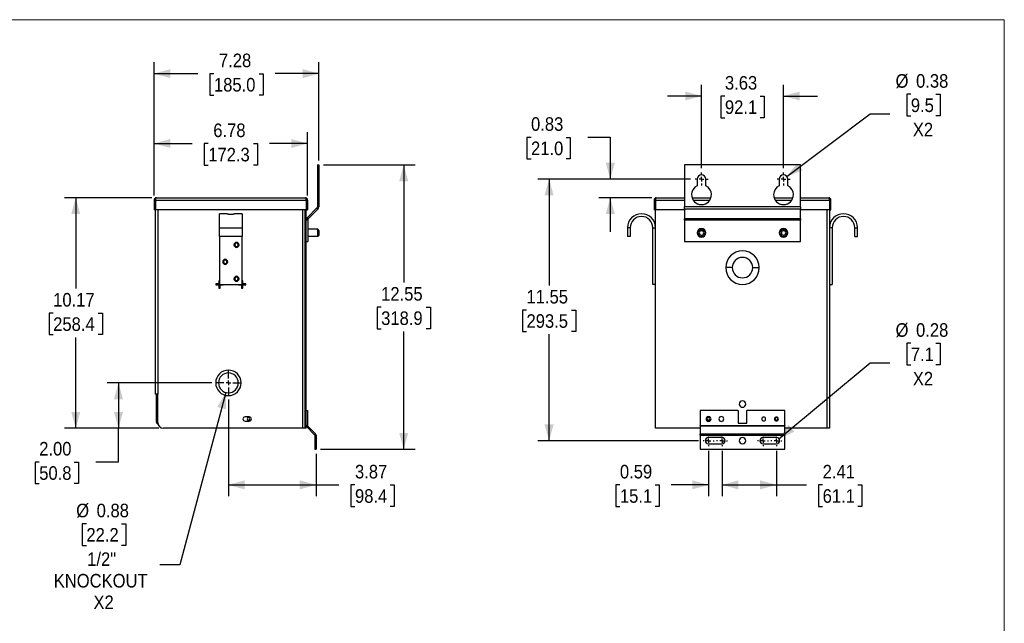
# Model space of a CAD drawing. Header units: inches. Extents: x 0 to 68, y 0 to 44.
# Tile 3 of 3: x 24.5 to 68, y 17.3 to 44. Entities that reach past the tile are written whole.
import ezdxf

# ---------------------------------------------------------------- set-up
doc = ezdxf.new("R2010")
doc.units = ezdxf.units.IN
doc.header["$LTSCALE"] = 4
doc.header["$MEASUREMENT"] = 0
doc.linetypes.add('SLD-Center', pattern=[0.75, 0.6, -0.05, 0.05, -0.05])
doc.linetypes.add('SLD-Solid', pattern=[0])
doc.layers.add('CENTER', color=40, linetype='SLD-Center')
doc.layers.add('SLD-DEFPOINTS', color=7, linetype='Continuous')
doc.layers.add('DIMENSIONS', color=140, linetype='SLD-Solid', lineweight=25)
doc.styles.add('SLDTEXTSTYLE0', font='GOTHIC.TTF', dxfattribs={"width": 0.913})
doc.dimstyles.new('SLDDIMSTYLE0', dxfattribs={"dimtxt": 0.6, "dimasz": 0.72, "dimexe": 0, "dimexo": 0.0625, "dimgap": 0.15, "dimtad": 0, "dimtih": 1, "dimtoh": 1, "dimrnd": 1e-09, "dimzin": 12, "dimdsep": 46, "dimtxsty": 'SLDTEXTSTYLE0', "dimsah": 1, "dimcen": 0.09, "dimadec": 0, "dimazin": 3, "dimtfac": 1, "dimtofl": 0, "dimtmove": 0, "dimatfit": 3, "dimfxl": 0, "dimfrac": 2, "dimtolj": 1, "dimtzin": 12, "dimarcsym": 0})
doc.dimstyles.new('SLDDIMSTYLE2', dxfattribs={"dimtxt": 0.6, "dimasz": 0.72, "dimexe": 0, "dimexo": 0.0625, "dimgap": 0.15, "dimtad": 0, "dimtih": 1, "dimtoh": 1, "dimrnd": 1e-09, "dimzin": 4, "dimdsep": 46, "dimtxsty": 'SLDTEXTSTYLE0', "dimsah": 1, "dimcen": 0.09, "dimadec": 0, "dimazin": 1, "dimtfac": 1, "dimtofl": 0, "dimtmove": 0, "dimatfit": 3, "dimfxl": 0, "dimfrac": 2, "dimtolj": 1, "dimtzin": 12, "dimarcsym": 0})
doc.dimstyles.new('SLDDIMSTYLE3', dxfattribs={"dimtxt": 0.6, "dimasz": 0.72, "dimexe": 0, "dimexo": 0.0625, "dimgap": 0.15, "dimtad": 0, "dimtih": 1, "dimtoh": 1, "dimrnd": 1e-09, "dimdsep": 46, "dimtxsty": 'SLDTEXTSTYLE0', "dimsah": 1, "dimcen": 0, "dimadec": 0, "dimazin": 2, "dimtfac": 1, "dimtofl": 0, "dimtmove": 0, "dimatfit": 3, "dimfxl": 0, "dimfrac": 2, "dimtolj": 1, "dimtzin": 12, "dimarcsym": 0})
doc.dimstyles.new('SLDDIMSTYLE4', dxfattribs={"dimtxt": 0.6, "dimasz": 0.72, "dimexe": 0, "dimexo": 0.0625, "dimgap": 0.15, "dimtad": 0, "dimtih": 1, "dimtoh": 1, "dimrnd": 1e-09, "dimzin": 12, "dimdsep": 46, "dimtxsty": 'SLDTEXTSTYLE0', "dimsah": 1, "dimcen": 0.09, "dimadec": 0, "dimazin": 3, "dimtfac": 1, "dimtmove": 0, "dimatfit": 0, "dimfxl": 0, "dimfrac": 2, "dimtolj": 1, "dimtzin": 12, "dimarcsym": 0})
doc.dimstyles.new('SLDDIMSTYLE5', dxfattribs={"dimtxt": 0.6, "dimasz": 0.72, "dimexe": 0, "dimexo": 0.0625, "dimgap": 0.15, "dimtad": 0, "dimtih": 1, "dimtoh": 1, "dimrnd": 1e-09, "dimdsep": 46, "dimtxsty": 'SLDTEXTSTYLE0', "dimsah": 1, "dimcen": 0.09, "dimadec": 0, "dimazin": 2, "dimtfac": 1, "dimtmove": 0, "dimatfit": 0, "dimfxl": 0, "dimfrac": 2, "dimtolj": 1, "dimtzin": 12, "dimarcsym": 0})

# ---------------------------------------------------------------- blocks, each defined once
blk = doc.blocks.new('Block2')
at = {"color": 7, "linetype": 'SLD-Solid', "lineweight": 18}
for p, q in [((68, 44), (0, 44)), ((68, 0), (68, 44))]:
    blk.add_line(p, q, dxfattribs=at)
blk = doc.blocks.new('_D_4')
at = {"layer": 'DIMENSIONS'}
for p, q in [((30.366, 36.134), (26.503, 36.134)), ((27.003, 36.134), (27.003, 32.127)), ((26.006, 31.043), (25.823, 31.043)), ((25.823, 31.043), (25.823, 30.091)), ((28.001, 31.043), (28.183, 31.043)), ((28.183, 31.043), (28.183, 30.091)), ((25.823, 30.091), (26.006, 30.091)), ((28.183, 30.091), (28.001, 30.091)), ((27.003, 25.962), (27.003, 29.969)), ((30.676, 25.962), (26.503, 25.962))]:
    blk.add_line(p, q, dxfattribs=at)
for points in [[(27.003, 36.134), (26.803, 35.414), (27.203, 35.414)], [(27.003, 25.962), (27.203, 26.682), (26.803, 26.682)]]:
    blk.add_solid(points, dxfattribs=at)
at = {"layer": 'DIMENSIONS', "char_height": 0.6, "attachment_point": 1, "style": 'SLDTEXTSTYLE0'}
for s, insert in [('10.17', (26.006, 31.932)), ('258.4', (26.006, 30.857))]:
    blk.add_mtext(s, dxfattribs=dict(at, insert=insert))
blk = doc.blocks.new('_D_5')
at = {"layer": 'DIMENSIONS'}
for p, q in [((33.014, 27.962), (28.393, 27.962)), ((28.893, 27.962), (28.893, 25.962)), ((30.676, 25.962), (28.393, 25.962)), ((28.893, 24.471), (28.893, 25.962)), ((25.389, 24.466), (25.206, 24.466)), ((25.206, 24.466), (25.206, 23.514)), ((26.94, 24.466), (27.123, 24.466)), ((27.123, 24.466), (27.123, 23.514)), ((27.893, 24.471), (28.893, 24.471)), ((25.206, 23.514), (25.389, 23.514)), ((27.123, 23.514), (26.94, 23.514))]:
    blk.add_line(p, q, dxfattribs=at)
for points in [[(28.893, 27.962), (28.693, 27.242), (29.093, 27.242)], [(28.893, 25.962), (29.093, 26.682), (28.693, 26.682)]]:
    blk.add_solid(points, dxfattribs=at)
at = {"layer": 'DIMENSIONS', "char_height": 0.6, "attachment_point": 1, "style": 'SLDTEXTSTYLE0'}
for s, insert in [('2.00', (25.389, 25.354)), ('50.8', (25.389, 24.28))]:
    blk.add_mtext(s, dxfattribs=dict(at, insert=insert))
blk = doc.blocks.new('_D_6')
at = {"layer": 'DIMENSIONS'}
for p, q in [((30.468, 36.237), (30.468, 39.034)), ((37.249, 36.237), (37.249, 39.034)), ((30.468, 38.534), (32.152, 38.534)), ((32.861, 38.529), (32.678, 38.529)), ((32.678, 38.529), (32.678, 37.577)), ((34.856, 38.529), (35.039, 38.529)), ((35.039, 38.529), (35.039, 37.577)), ((37.249, 38.534), (35.565, 38.534)), ((32.678, 37.577), (32.861, 37.577)), ((35.039, 37.577), (34.856, 37.577))]:
    blk.add_line(p, q, dxfattribs=at)
for points in [[(30.468, 38.534), (31.188, 38.334), (31.188, 38.734)], [(37.249, 38.534), (36.529, 38.734), (36.529, 38.334)]]:
    blk.add_solid(points, dxfattribs=at)
at = {"layer": 'DIMENSIONS', "char_height": 0.6, "attachment_point": 1, "style": 'SLDTEXTSTYLE0'}
for s, insert in [('6.78', (33.083, 39.417)), ('172.3', (32.861, 38.343))]:
    blk.add_mtext(s, dxfattribs=dict(at, insert=insert))
blk = doc.blocks.new('_D_7')
at = {"layer": 'DIMENSIONS'}
for p, q in [((30.468, 36.237), (30.468, 42.12)), ((37.751, 37.787), (37.751, 42.12)), ((30.468, 41.62), (32.403, 41.62)), ((33.112, 41.615), (32.929, 41.615)), ((32.929, 41.615), (32.929, 40.663)), ((35.107, 41.615), (35.29, 41.615)), ((35.29, 41.615), (35.29, 40.663)), ((37.751, 41.62), (35.816, 41.62)), ((32.929, 40.663), (33.112, 40.663)), ((35.29, 40.663), (35.107, 40.663))]:
    blk.add_line(p, q, dxfattribs=at)
for points in [[(30.468, 41.62), (31.188, 41.42), (31.188, 41.82)], [(37.751, 41.62), (37.031, 41.82), (37.031, 41.42)]]:
    blk.add_solid(points, dxfattribs=at)
at = {"layer": 'DIMENSIONS', "char_height": 0.6, "attachment_point": 1, "style": 'SLDTEXTSTYLE0'}
for s, insert in [('7.28', (33.334, 42.504)), ('185.0', (33.112, 41.429))]:
    blk.add_mtext(s, dxfattribs=dict(at, insert=insert))
blk = doc.blocks.new('_D_8')
at = {"layer": 'DIMENSIONS'}
for p, q in [((37.951, 37.587), (42, 37.587)), ((41.5, 37.587), (41.5, 32.389)), ((40.502, 31.305), (40.319, 31.305)), ((40.319, 31.305), (40.319, 30.353)), ((42.497, 31.305), (42.68, 31.305)), ((42.68, 31.305), (42.68, 30.353)), ((40.319, 30.353), (40.502, 30.353)), ((41.5, 25.033), (41.5, 30.231)), ((42.68, 30.353), (42.497, 30.353)), ((37.826, 25.033), (42, 25.033))]:
    blk.add_line(p, q, dxfattribs=at)
for points in [[(41.5, 37.587), (41.3, 36.867), (41.7, 36.867)], [(41.5, 25.033), (41.7, 25.753), (41.3, 25.753)]]:
    blk.add_solid(points, dxfattribs=at)
at = {"layer": 'DIMENSIONS', "char_height": 0.6, "attachment_point": 1, "style": 'SLDTEXTSTYLE0'}
for s, insert in [('12.55', (40.502, 32.193)), ('318.9', (40.502, 31.119))]:
    blk.add_mtext(s, dxfattribs=dict(at, insert=insert))
blk = doc.blocks.new('_D_9')
at = {"layer": 'DIMENSIONS'}
for p, q in [((33.751, 27.224), (33.751, 22.958)), ((37.626, 24.833), (37.626, 22.958)), ((33.751, 23.458), (37.626, 23.458)), ((37.626, 23.458), (38.637, 23.458)), ((39.346, 23.453), (39.163, 23.453)), ((39.163, 23.453), (39.163, 22.501)), ((40.897, 23.453), (41.08, 23.453)), ((41.08, 23.453), (41.08, 22.501)), ((39.163, 22.501), (39.346, 22.501)), ((41.08, 22.501), (40.897, 22.501))]:
    blk.add_line(p, q, dxfattribs=at)
for points in [[(33.751, 23.458), (34.471, 23.258), (34.471, 23.658)], [(37.626, 23.458), (36.906, 23.658), (36.906, 23.258)]]:
    blk.add_solid(points, dxfattribs=at)
at = {"layer": 'DIMENSIONS', "char_height": 0.6, "attachment_point": 1, "style": 'SLDTEXTSTYLE0'}
for s, insert in [('3.87', (39.346, 24.342)), ('98.4', (39.346, 23.267))]:
    blk.add_mtext(s, dxfattribs=dict(at, insert=insert))
blk = doc.blocks.new('_D_10')
at = {"layer": 'DIMENSIONS'}
for p, q in [((33.638, 27.539), (31.597, 19.921)), ((27.475, 21.738), (27.292, 21.738)), ((27.292, 21.738), (27.292, 20.785)), ((29.027, 21.738), (29.21, 21.738)), ((29.21, 21.738), (29.21, 20.785)), ((27.292, 20.785), (27.475, 20.785)), ((29.21, 20.785), (29.027, 20.785)), ((31.597, 19.921), (30.722, 19.921))]:
    blk.add_line(p, q, dxfattribs=at)
blk.add_solid([(33.638, 27.539), (33.259, 26.895), (33.645, 26.792)], dxfattribs=at)
at = {"layer": 'DIMENSIONS', "char_height": 0.6, "attachment_point": 1, "style": 'SLDTEXTSTYLE0'}
for s, insert in [('%%c', (27.023, 22.626)), ('0.88', (27.928, 22.626)), ('22.2', (27.475, 21.552)), ('1/2"', (27.509, 20.477)), ('KNOCKOUT', (26.03, 19.525)), ('X2', (27.786, 18.572))]:
    blk.add_mtext(s, dxfattribs=dict(at, insert=insert))
blk = doc.blocks.new('SW_CENTERMARKSYMBOL_2')
at = {"layer": 'CENTER', "color": 0}
for p, q in [((0, 0.2), (0, 0.5375)), ((-0.2, 0), (-0.5375, 0)), ((0, 0), (-0.1, 0)), ((0, 0), (0, 0.1)), ((0, 0), (0, -0.1)), ((0, 0), (0.1, 0)), ((0.2, 0), (0.5375, 0)), ((0, -0.2), (0, -0.5375))]:
    blk.add_line(p, q, dxfattribs=at)
blk = doc.blocks.new('_D_11')
at = {"layer": 'DIMENSIONS'}
for p, q in [((54.662, 37.449), (54.662, 41.13)), ((58.287, 37.449), (58.287, 41.13)), ((54.662, 40.63), (53.162, 40.63)), ((55.698, 40.625), (55.516, 40.625)), ((55.516, 40.625), (55.516, 39.673)), ((57.25, 40.625), (57.433, 40.625)), ((57.433, 40.625), (57.433, 39.673)), ((58.287, 40.63), (59.787, 40.63)), ((55.516, 39.673), (55.698, 39.673)), ((57.433, 39.673), (57.25, 39.673))]:
    blk.add_line(p, q, dxfattribs=at)
for points in [[(54.662, 40.63), (53.942, 40.83), (53.942, 40.43)], [(58.287, 40.63), (59.007, 40.43), (59.007, 40.83)]]:
    blk.add_solid(points, dxfattribs=at)
at = {"layer": 'DIMENSIONS', "char_height": 0.6, "attachment_point": 1, "style": 'SLDTEXTSTYLE0'}
for s, insert in [('3.63', (55.698, 41.513)), ('92.1', (55.698, 40.439))]:
    blk.add_mtext(s, dxfattribs=dict(at, insert=insert))
blk = doc.blocks.new('_D_12')
at = {"layer": 'DIMENSIONS'}
for p, q in [((47.127, 38.805), (46.944, 38.805)), ((46.944, 38.805), (46.944, 37.852)), ((48.678, 38.805), (48.861, 38.805)), ((48.861, 38.805), (48.861, 37.852)), ((49.631, 38.809), (50.631, 38.809)), ((50.631, 38.809), (50.631, 36.962)), ((46.944, 37.852), (47.127, 37.852)), ((48.861, 37.852), (48.678, 37.852)), ((54.174, 36.962), (50.131, 36.962)), ((52.465, 36.134), (50.131, 36.134)), ((50.631, 36.134), (50.631, 34.634))]:
    blk.add_line(p, q, dxfattribs=at)
for points in [[(50.631, 36.962), (50.831, 37.682), (50.431, 37.682)], [(50.631, 36.134), (50.431, 35.414), (50.831, 35.414)]]:
    blk.add_solid(points, dxfattribs=at)
at = {"layer": 'DIMENSIONS', "char_height": 0.6, "attachment_point": 1, "style": 'SLDTEXTSTYLE0'}
for s, insert in [('0.83', (47.127, 39.693)), ('21.0', (47.127, 38.619))]:
    blk.add_mtext(s, dxfattribs=dict(at, insert=insert))
blk = doc.blocks.new('_D_13')
at = {"layer": 'DIMENSIONS'}
for p, q in [((54.174, 36.962), (47.426, 36.962)), ((47.926, 36.962), (47.926, 32.264)), ((46.928, 31.18), (46.746, 31.18)), ((46.746, 31.18), (46.746, 30.228)), ((48.923, 31.18), (49.106, 31.18)), ((49.106, 31.18), (49.106, 30.228)), ((46.746, 30.228), (46.928, 30.228)), ((47.926, 25.408), (47.926, 30.106)), ((49.106, 30.228), (48.923, 30.228)), ((54.534, 25.408), (47.426, 25.408))]:
    blk.add_line(p, q, dxfattribs=at)
for points in [[(47.926, 36.962), (47.726, 36.242), (48.126, 36.242)], [(47.926, 25.408), (48.126, 26.128), (47.726, 26.128)]]:
    blk.add_solid(points, dxfattribs=at)
at = {"layer": 'DIMENSIONS', "char_height": 0.6, "attachment_point": 1, "style": 'SLDTEXTSTYLE0'}
for s, insert in [('11.55', (46.928, 32.068)), ('293.5', (46.928, 30.994))]:
    blk.add_mtext(s, dxfattribs=dict(at, insert=insert))
blk = doc.blocks.new('_D_14')
at = {"layer": 'DIMENSIONS'}
for p, q in [((63.914, 40.708), (63.731, 40.708)), ((63.731, 40.708), (63.731, 39.756)), ((65.022, 40.708), (65.205, 40.708)), ((65.205, 40.708), (65.205, 39.756)), ((58.437, 37.074), (62.115, 39.843)), ((62.115, 39.843), (62.99, 39.843)), ((63.731, 39.756), (63.914, 39.756)), ((65.205, 39.756), (65.022, 39.756))]:
    blk.add_line(p, q, dxfattribs=at)
blk.add_solid([(58.437, 37.074), (59.132, 37.348), (58.892, 37.667)], dxfattribs=at)
at = {"layer": 'DIMENSIONS', "char_height": 0.6, "attachment_point": 1, "style": 'SLDTEXTSTYLE0'}
for s, insert in [('%%c', (63.24, 41.596)), ('0.38', (64.145, 41.596)), ('9.5', (63.914, 40.522)), ('X2', (64.003, 39.448))]:
    blk.add_mtext(s, dxfattribs=dict(at, insert=insert))
blk = doc.blocks.new('_D_15')
at = {"layer": 'DIMENSIONS'}
for p, q in [((54.974, 24.967), (54.974, 22.958)), ((55.568, 24.967), (55.568, 22.958)), ((51.056, 23.453), (50.874, 23.453)), ((50.874, 23.453), (50.874, 22.501)), ((52.608, 23.453), (52.791, 23.453)), ((52.791, 23.453), (52.791, 22.501)), ((54.974, 23.458), (53.317, 23.458)), ((55.568, 23.458), (57.068, 23.458)), ((50.874, 22.501), (51.056, 22.501)), ((52.791, 22.501), (52.608, 22.501))]:
    blk.add_line(p, q, dxfattribs=at)
for points in [[(54.974, 23.458), (54.254, 23.658), (54.254, 23.258)], [(55.568, 23.458), (56.288, 23.258), (56.288, 23.658)]]:
    blk.add_solid(points, dxfattribs=at)
at = {"layer": 'DIMENSIONS', "char_height": 0.6, "attachment_point": 1, "style": 'SLDTEXTSTYLE0'}
for s, insert in [('0.59', (51.056, 24.342)), ('15.1', (51.056, 23.267))]:
    blk.add_mtext(s, dxfattribs=dict(at, insert=insert))
blk = doc.blocks.new('_D_16')
at = {"layer": 'DIMENSIONS'}
for p, q in [((55.568, 24.967), (55.568, 22.958)), ((57.974, 24.967), (57.974, 22.958)), ((55.568, 23.458), (57.974, 23.458)), ((57.974, 23.458), (59.308, 23.458)), ((60.017, 23.453), (59.834, 23.453)), ((59.834, 23.453), (59.834, 22.501)), ((61.568, 23.453), (61.751, 23.453)), ((61.751, 23.453), (61.751, 22.501)), ((59.834, 22.501), (60.017, 22.501)), ((61.751, 22.501), (61.568, 22.501))]:
    blk.add_line(p, q, dxfattribs=at)
for points in [[(55.568, 23.458), (56.288, 23.258), (56.288, 23.658)], [(57.974, 23.458), (57.254, 23.658), (57.254, 23.258)]]:
    blk.add_solid(points, dxfattribs=at)
at = {"layer": 'DIMENSIONS', "char_height": 0.6, "attachment_point": 1, "style": 'SLDTEXTSTYLE0'}
for s, insert in [('2.41', (60.017, 24.342)), ('61.1', (60.017, 23.267))]:
    blk.add_mtext(s, dxfattribs=dict(at, insert=insert))
blk = doc.blocks.new('_D_17')
at = {"layer": 'DIMENSIONS'}
for p, q in [((63.914, 29.71), (63.731, 29.71)), ((63.731, 29.71), (63.731, 28.757)), ((65.022, 29.71), (65.205, 29.71)), ((65.205, 29.71), (65.205, 28.757)), ((58.083, 25.498), (62.115, 28.845)), ((62.115, 28.845), (62.99, 28.845)), ((63.731, 28.757), (63.914, 28.757)), ((65.205, 28.757), (65.022, 28.757))]:
    blk.add_line(p, q, dxfattribs=at)
blk.add_solid([(58.083, 25.498), (58.764, 25.804), (58.509, 26.111)], dxfattribs=at)
at = {"layer": 'DIMENSIONS', "char_height": 0.6, "attachment_point": 1, "style": 'SLDTEXTSTYLE0'}
for s, insert in [('%%c', (63.24, 30.598)), ('0.28', (64.145, 30.598)), ('7.1', (63.914, 29.524)), ('X2', (64.003, 28.449))]:
    blk.add_mtext(s, dxfattribs=dict(at, insert=insert))
blk = doc.blocks.new('SW_CENTERMARKSYMBOL_3')
at = {"layer": 'CENTER', "color": 0}
for p, q in [((-0.2, 0), (-0.2875, 0)), ((0, 0), (-0.1, 0)), ((0, 0.2), (0, 0.2875)), ((0, 0), (0, 0.1)), ((0, 0), (0, -0.1)), ((0, 0), (0.1, 0)), ((0.2, 0), (0.2875, 0)), ((0, -0.2), (0, -0.2875))]:
    blk.add_line(p, q, dxfattribs=at)
blk = doc.blocks.new('SW_CENTERMARKSYMBOL_4')
at = {"layer": 'CENTER', "color": 0}
for p, q in [((-0.2, 0), (-0.2875, 0)), ((0, 0), (-0.1, 0)), ((0, 0.2), (0, 0.2875)), ((0, 0), (0, 0.1)), ((0, 0), (0, -0.1)), ((0, 0), (0.1, 0)), ((0.2, 0), (0.2875, 0)), ((0, -0.2), (0, -0.2875))]:
    blk.add_line(p, q, dxfattribs=at)
blk = doc.blocks.new('SW_CENTERMARKSYMBOL_5')
at = {"layer": 'CENTER', "color": 0}
for p, q in [((-0.2, 0), (-0.240625, 0)), ((0, 0), (-0.1, 0)), ((0, 0.2), (0, 0.240625)), ((0, 0), (0, 0.1)), ((0, 0), (0, -0.1)), ((0, 0), (0.1, 0)), ((0.2, 0), (0.240625, 0)), ((0, -0.2), (0, -0.240625))]:
    blk.add_line(p, q, dxfattribs=at)
blk = doc.blocks.new('SW_CENTERMARKSYMBOL_6')
at = {"layer": 'CENTER', "color": 0}
for p, q in [((-0.2, 0), (-0.240625, 0)), ((0, 0), (-0.1, 0)), ((0, 0.2), (0, 0.240625)), ((0, 0), (0, 0.1)), ((0, 0), (0, -0.1)), ((0, 0), (0.1, 0)), ((0.2, 0), (0.240625, 0)), ((0, -0.2), (0, -0.240625))]:
    blk.add_line(p, q, dxfattribs=at)
blk = doc.blocks.new('SW_CENTERMARKSYMBOL_7')
at = {"layer": 'CENTER', "color": 0}
for p, q in [((-0.2, 0), (-0.240625, 0)), ((0, 0), (-0.1, 0)), ((0, 0.2), (0, 0.240625)), ((0, 0), (0, 0.1)), ((0, 0), (0, -0.1)), ((0, 0), (0.1, 0)), ((0.2, 0), (0.240625, 0)), ((0, -0.2), (0, -0.240625))]:
    blk.add_line(p, q, dxfattribs=at)
blk = doc.blocks.new('SW_CENTERMARKSYMBOL_8')
at = {"layer": 'CENTER', "color": 0}
for p, q in [((-0.2, 0), (-0.240625, 0)), ((0, 0), (-0.1, 0)), ((0, 0.2), (0, 0.240625)), ((0, 0), (0, 0.1)), ((0, 0), (0, -0.1)), ((0, 0), (0.1, 0)), ((0.2, 0), (0.240625, 0)), ((0, -0.2), (0, -0.240625))]:
    blk.add_line(p, q, dxfattribs=at)

msp = doc.modelspace()

# ---------------------------------------------------------------- linework, layer by layer
for p, q in [((37.684, 37.587), (37.684, 35.738)), ((37.684, 37.587), (37.751, 37.587)), ((37.751, 37.587), (37.751, 35.738)), ((53.912, 37.587), (53.912, 35.738)), ((59.037, 37.587), (53.912, 37.587)), ((59.037, 35.738), (59.037, 37.587)), ((54.474, 36.962), (54.474, 36.669)), ((54.849, 36.669), (54.849, 36.962)), ((58.099, 36.962), (58.099, 36.669)), ((58.474, 36.669), (58.474, 36.962)), ((30.566, 36.134), (37.152, 36.134)), ((52.665, 36.134), (53.912, 36.134)), ((54.247, 36.134), (55.076, 36.134)), ((57.872, 36.134), (58.701, 36.134)), ((59.037, 36.134), (60.283, 36.134)), ((30.468, 36.037), (30.516, 36.037)), ((30.468, 36.037), (30.468, 35.603)), ((30.516, 36.037), (30.516, 35.603)), ((30.523, 36.037), (37.195, 36.037)), ((30.523, 36.037), (30.523, 35.603)), ((30.529, 36.057), (30.529, 36.069)), ((37.189, 36.087), (37.18, 36.087)), ((37.189, 36.057), (37.189, 36.087)), ((37.195, 36.037), (37.195, 35.603)), ((37.249, 36.037), (37.202, 36.037)), ((37.202, 36.037), (37.202, 35.603)), ((37.249, 36.037), (37.249, 35.603)), ((37.751, 35.738), (37.684, 35.738)), ((52.568, 36.037), (52.615, 36.037)), ((52.568, 36.037), (52.568, 35.603)), ((52.615, 36.037), (52.615, 35.603)), ((52.622, 36.037), (52.622, 35.603)), ((52.622, 36.037), (53.912, 36.037)), ((52.631, 36.065), (52.631, 36.087)), ((52.631, 36.087), (52.637, 36.087)), ((53.912, 35.637), (53.912, 35.738)), ((59.037, 35.738), (53.912, 35.738)), ((54.294, 36.037), (55.029, 36.037)), ((57.919, 36.037), (58.654, 36.037)), ((59.037, 36.037), (60.326, 36.037)), ((59.037, 35.738), (59.037, 35.637)), ((60.318, 36.072), (60.318, 36.065)), ((60.326, 36.037), (60.326, 35.603)), ((60.381, 36.037), (60.333, 36.037)), ((60.333, 36.037), (60.333, 35.603)), ((60.381, 35.603), (60.381, 36.037)), ((30.516, 35.603), (30.468, 35.603)), ((37.195, 35.603), (30.523, 35.603)), ((30.529, 27.462), (30.529, 35.603)), ((30.626, 35.603), (30.626, 27.462)), ((33.702, 35.432), (33.359, 35.432)), ((33.359, 34.812), (33.359, 35.432)), ((34.359, 35.432), (34.015, 35.432)), ((34.359, 35.432), (34.359, 34.812)), ((37.041, 25.962), (37.041, 35.603)), ((37.139, 35.603), (37.139, 25.962)), ((37.141, 25.962), (37.141, 35.603)), ((37.189, 25.962), (37.189, 35.603)), ((37.202, 35.603), (37.249, 35.603)), ((37.662, 35.685), (37.23, 35.253)), ((37.278, 35.206), (37.23, 35.253)), ((37.709, 35.637), (37.278, 35.206)), ((37.709, 35.637), (37.662, 35.685)), ((52.615, 35.603), (52.568, 35.603)), ((53.912, 35.603), (52.622, 35.603)), ((52.631, 25.962), (52.631, 35.603)), ((59.037, 35.637), (53.912, 35.637)), ((53.912, 35.637), (53.912, 35.206)), ((59.037, 35.206), (59.037, 35.637)), ((60.326, 35.603), (59.037, 35.603)), ((60.22, 25.962), (60.22, 35.603)), ((60.318, 35.603), (60.318, 25.962)), ((60.333, 35.603), (60.381, 35.603)), ((37.141, 34.915), (37.139, 34.929)), ((37.256, 35.153), (37.189, 35.153)), ((37.256, 35.153), (37.256, 34.212)), ((59.037, 35.206), (53.912, 35.206)), ((53.912, 35.153), (53.912, 35.206)), ((59.037, 35.153), (53.912, 35.153)), ((53.912, 35.153), (53.912, 34.212)), ((59.037, 35.206), (59.037, 35.153)), ((59.037, 34.212), (59.037, 35.153)), ((33.359, 34.432), (33.359, 34.812)), ((33.359, 34.812), (34.359, 34.812)), ((34.359, 34.432), (33.359, 34.432)), ((33.359, 34.432), (33.359, 32.307)), ((34.359, 34.812), (34.359, 34.432)), ((34.359, 32.307), (34.359, 34.432)), ((37.706, 34.743), (37.256, 34.743)), ((37.706, 34.431), (37.256, 34.431)), ((37.706, 34.431), (37.706, 34.743)), ((37.766, 34.683), (37.706, 34.743)), ((37.766, 34.491), (37.706, 34.431)), ((37.766, 34.491), (37.766, 34.683)), ((51.51, 34.812), (51.391, 34.812)), ((51.391, 34.812), (51.391, 34.432)), ((51.51, 34.432), (51.391, 34.432)), ((51.51, 34.812), (51.51, 34.432)), ((52.511, 34.812), (52.631, 34.812)), ((52.511, 32.307), (52.511, 34.812)), ((54.662, 34.683), (54.662, 34.743)), ((54.662, 34.491), (54.662, 34.431)), ((58.287, 34.683), (58.287, 34.743)), ((58.287, 34.491), (58.287, 34.431)), ((60.438, 34.812), (60.318, 34.812)), ((60.438, 34.812), (60.438, 32.307)), ((61.438, 34.812), (61.558, 34.812)), ((61.438, 34.432), (61.438, 34.812)), ((61.438, 34.432), (61.558, 34.432)), ((61.558, 34.432), (61.558, 34.812)), ((34.034, 34.057), (33.997, 34.057)), ((34.184, 34.057), (34.22, 34.057)), ((37.141, 34.259), (37.139, 34.244)), ((37.189, 34.212), (37.256, 34.212)), ((53.912, 34.212), (59.037, 34.212)), ((37.141, 33.842), (37.139, 33.839)), ((33.534, 33.307), (33.497, 33.307)), ((33.684, 33.307), (33.72, 33.307)), ((37.139, 33.052), (37.141, 33.052)), ((56.022, 33.052), (55.732, 33.052)), ((56.927, 33.052), (57.217, 33.052)), ((33.335, 32.335), (33.195, 32.335)), ((33.195, 32.335), (33.195, 32.288)), ((33.195, 32.288), (33.335, 32.288)), ((33.359, 32.475), (33.335, 32.475)), ((33.335, 32.475), (33.335, 32.335)), ((33.335, 32.288), (33.335, 32.148)), ((33.359, 32.307), (34.359, 32.307)), ((33.382, 32.288), (33.522, 32.288)), ((33.382, 32.148), (33.382, 32.288)), ((33.522, 32.288), (33.522, 32.307)), ((34.034, 32.557), (33.997, 32.557)), ((34.184, 32.557), (34.22, 32.557)), ((34.195, 32.307), (34.195, 32.288)), ((34.195, 32.288), (34.335, 32.288)), ((34.335, 32.288), (34.335, 32.148)), ((34.382, 32.475), (34.359, 32.475)), ((34.382, 32.335), (34.382, 32.475)), ((34.522, 32.335), (34.382, 32.335)), ((34.382, 32.148), (34.382, 32.288)), ((34.382, 32.288), (34.522, 32.288)), ((34.522, 32.288), (34.522, 32.335)), ((37.139, 32.264), (37.141, 32.262)), ((52.631, 32.307), (52.511, 32.307)), ((60.318, 32.307), (60.438, 32.307)), ((33.335, 32.148), (33.382, 32.148)), ((34.335, 32.148), (34.382, 32.148)), ((30.626, 27.462), (30.529, 27.462)), ((30.576, 26.221), (30.576, 27.462)), ((30.626, 26.212), (30.626, 27.462)), ((37.141, 26.587), (37.139, 26.587)), ((37.189, 26.743), (37.248, 26.743)), ((37.248, 26.743), (37.248, 26.075)), ((56.287, 26.743), (54.599, 26.743)), ((54.599, 26.743), (54.599, 26.075)), ((56.287, 26.743), (56.287, 26.183)), ((56.662, 26.183), (56.662, 26.743)), ((58.349, 26.743), (56.662, 26.743)), ((58.349, 26.075), (58.349, 26.743)), ((30.624, 26.221), (30.576, 26.221)), ((34.672, 26.462), (34.485, 26.462)), ((34.485, 26.274), (34.672, 26.274)), ((55.031, 26.462), (54.918, 26.462)), ((54.918, 26.274), (55.031, 26.274)), ((56.287, 26.183), (56.662, 26.183)), ((37.041, 25.962), (30.876, 25.962)), ((37.139, 25.962), (37.041, 25.962)), ((37.139, 25.962), (37.141, 25.962)), ((37.189, 25.962), (37.141, 25.962)), ((37.189, 26.075), (37.248, 26.075)), ((37.212, 26.018), (37.254, 26.061)), ((37.212, 26.018), (37.56, 25.67)), ((37.254, 26.061), (37.603, 25.712)), ((37.56, 25.67), (37.603, 25.712)), ((54.599, 25.962), (52.631, 25.962)), ((54.599, 26.061), (54.599, 26.075)), ((54.599, 26.075), (58.349, 26.075)), ((54.599, 26.061), (58.349, 26.061)), ((54.599, 26.061), (54.599, 25.712)), ((54.599, 25.656), (54.599, 25.712)), ((54.599, 25.712), (58.349, 25.712)), ((58.349, 26.075), (58.349, 26.061)), ((58.349, 25.712), (58.349, 26.061)), ((60.22, 25.962), (58.349, 25.962)), ((58.349, 25.712), (58.349, 25.656)), ((60.318, 25.962), (60.22, 25.962)), ((37.566, 25.656), (37.626, 25.656)), ((37.566, 25.656), (37.566, 25.033)), ((37.626, 25.656), (37.626, 25.033)), ((54.599, 25.656), (58.349, 25.656)), ((54.599, 25.656), (54.599, 25.033)), ((55.568, 25.548), (54.974, 25.548)), ((54.974, 25.267), (55.568, 25.267)), ((57.974, 25.548), (57.381, 25.548)), ((57.381, 25.267), (57.974, 25.267)), ((58.349, 25.033), (58.349, 25.656)), ((37.566, 25.033), (37.626, 25.033)), ((54.599, 25.033), (58.349, 25.033))]:
    msp.add_line(p, q)
at = {"flags": 128}
msp.add_lwpolyline([(37.139, 26.135), (37.14, 26.139), (37.141, 26.152)], dxfattribs=at)
for centre, radius, start, end in [((54.662, 36.962), 0.188, 0, 180), ((58.287, 36.962), 0.188, 0, 180), ((54.662, 36.274), 0.438, 115.3769, 180), ((54.662, 36.274), 0.438, 0, 64.6231), ((58.287, 36.274), 0.438, 115.3769, 180), ((58.287, 36.274), 0.438, 0, 64.6231), ((54.662, 36.274), 0.438, 180, 0), ((58.287, 36.274), 0.438, 180, 0), ((37.609, 35.738), 0.075, 315, 0), ((37.609, 35.738), 0.142, 315, 0), ((37.331, 35.153), 0.142, 135, 180), ((52.011, 34.812), 0.62, 0, 180), ((52.011, 34.812), 0.5, 0, 180), ((60.938, 34.812), 0.62, 0, 180), ((60.938, 34.812), 0.5, 0, 180), ((37.331, 35.153), 0.075, 135, 180), ((54.662, 34.587), 0.188, 0, 180), ((54.662, 34.587), 0.188, 180, 0), ((54.662, 34.587), 0.156, 0, 180), ((54.662, 34.587), 0.156, 90, 270), ((54.662, 34.587), 0.156, 180, 0), ((54.662, 34.587), 0.096, 90, 270), ((54.662, 34.587), 0.156, 270, 90), ((54.662, 34.587), 0.096, 270, 90), ((58.287, 34.587), 0.188, 0, 180), ((58.287, 34.587), 0.188, 180, 0), ((58.287, 34.587), 0.156, 0, 180), ((58.287, 34.587), 0.156, 90, 270), ((58.287, 34.587), 0.156, 180, 0), ((58.287, 34.587), 0.096, 90, 270), ((58.287, 34.587), 0.156, 270, 90), ((58.287, 34.587), 0.096, 270, 90), ((34.109, 34.057), 0.111, 0, 180), ((34.109, 34.057), 0.111, 180, 0), ((56.474, 33.052), 0.742, 0, 180), ((33.609, 33.307), 0.111, 0, 180), ((33.609, 33.307), 0.111, 180, 0), ((56.474, 33.052), 0.452, 0, 180), ((34.109, 32.557), 0.111, 0, 180), ((56.474, 33.052), 0.742, 180, 0), ((56.474, 33.052), 0.452, 180, 0), ((34.109, 32.557), 0.111, 180, 0), ((33.751, 27.962), 0.562, 0, 180), ((33.751, 27.962), 0.438, 0, 180), ((33.751, 27.962), 0.562, 180, 0), ((33.751, 27.962), 0.438, 180, 0), ((56.474, 27.026), 0.141, 0, 180), ((56.474, 27.026), 0.141, 180, 0), ((30.639, 26.221), 0.0628, 180, 263.5339), ((30.639, 26.221), 0.015, 180, 211.4239), ((30.876, 26.212), 0.25, 180, 270), ((34.485, 26.368), 0.0938, 90, 180), ((34.485, 26.368), 0.0938, 180, 270), ((34.641, 26.368), 0.06, 90, 270), ((34.641, 26.368), 0.06, 270, 90), ((34.672, 26.368), 0.0938, 270, 90), ((54.974, 26.368), 0.109, 90, 270), ((54.974, 26.368), 0.06, 0, 180), ((54.974, 26.368), 0.06, 180, 0), ((54.974, 26.368), 0.109, 270, 90), ((55.537, 26.368), 0.109, 90, 270), ((55.537, 26.368), 0.109, 270, 90), ((57.412, 26.368), 0.0859, 90, 270), ((57.412, 26.368), 0.0859, 270, 90), ((57.974, 26.368), 0.0859, 90, 270), ((57.974, 26.368), 0.06, 0, 180), ((57.974, 26.368), 0.06, 180, 0), ((57.974, 26.368), 0.0859, 270, 90), ((37.268, 26.075), 0.0798, 180, 225), ((37.268, 26.075), 0.02, 180, 225), ((37.546, 25.656), 0.0798, 0, 45), ((37.546, 25.656), 0.02, 0, 45), ((54.974, 25.408), 0.141, 90, 270), ((55.568, 25.408), 0.141, 270, 90), ((56.474, 25.408), 0.141, 90, 270), ((56.474, 25.408), 0.141, 270, 90), ((57.381, 25.408), 0.141, 90, 270), ((57.974, 25.408), 0.141, 270, 90)]:
    msp.add_arc(centre, radius, start, end)
for points, knots in [([(30.566, 36.134), (30.553, 36.134), (30.54, 36.132), (30.516, 36.122), (30.505, 36.115), (30.487, 36.097), (30.48, 36.086), (30.47, 36.062), (30.468, 36.049), (30.468, 36.037)], [0, 0, 0, 0, 0.25, 0.25, 0.5, 0.5, 0.75, 0.75, 1, 1, 1, 1]), ([(30.523, 36.037), (30.526, 36.049), (30.53, 36.062), (30.537, 36.086), (30.541, 36.097), (30.548, 36.115), (30.551, 36.122), (30.558, 36.132), (30.562, 36.134), (30.566, 36.134)], [0, 0, 0, 0, 0.25, 0.25, 0.5, 0.5, 0.75, 0.75, 1, 1, 1, 1]), ([(37.152, 36.134), (37.155, 36.134), (37.159, 36.132), (37.166, 36.122), (37.169, 36.115), (37.177, 36.097), (37.18, 36.086), (37.187, 36.062), (37.191, 36.049), (37.195, 36.037)], [0, 0, 0, 0, 0.25, 0.25, 0.5, 0.5, 0.75, 0.75, 1, 1, 1, 1]), ([(37.249, 36.037), (37.249, 36.049), (37.247, 36.062), (37.237, 36.086), (37.23, 36.097), (37.212, 36.115), (37.201, 36.122), (37.177, 36.132), (37.164, 36.134), (37.152, 36.134)], [0, 0, 0, 0, 0.25, 0.25, 0.5, 0.5, 0.75, 0.75, 1, 1, 1, 1]), ([(52.665, 36.134), (52.653, 36.134), (52.64, 36.132), (52.616, 36.122), (52.605, 36.115), (52.587, 36.097), (52.58, 36.086), (52.57, 36.062), (52.568, 36.049), (52.568, 36.037)], [0, 0, 0, 0, 0.25, 0.25, 0.5, 0.5, 0.75, 0.75, 1, 1, 1, 1]), ([(52.622, 36.037), (52.626, 36.049), (52.63, 36.062), (52.637, 36.086), (52.64, 36.097), (52.647, 36.115), (52.651, 36.122), (52.658, 36.132), (52.662, 36.134), (52.665, 36.134)], [0, 0, 0, 0, 0.25, 0.25, 0.5, 0.5, 0.75, 0.75, 1, 1, 1, 1]), ([(60.283, 36.134), (60.287, 36.134), (60.29, 36.132), (60.298, 36.122), (60.301, 36.115), (60.308, 36.097), (60.312, 36.086), (60.319, 36.062), (60.323, 36.049), (60.326, 36.037)], [0, 0, 0, 0, 0.25, 0.25, 0.5, 0.5, 0.75, 0.75, 1, 1, 1, 1]), ([(60.381, 36.037), (60.381, 36.049), (60.379, 36.062), (60.369, 36.086), (60.362, 36.097), (60.343, 36.115), (60.333, 36.122), (60.309, 36.132), (60.296, 36.134), (60.283, 36.134)], [0, 0, 0, 0, 0.25, 0.25, 0.5, 0.5, 0.75, 0.75, 1, 1, 1, 1]), ([(30.533, 36.074), (30.532, 36.073), (30.526, 36.069), (30.518, 36.056), (30.516, 36.043), (30.516, 36.037)], [0, 0, 0, 0, 0.089164, 0.544582, 1, 1, 1, 1]), ([(37.202, 36.037), (37.201, 36.043), (37.2, 36.055), (37.192, 36.065), (37.189, 36.069)], [0, 0, 0, 0, 0.54105, 1, 1, 1, 1]), ([(52.633, 36.074), (52.632, 36.073), (52.625, 36.069), (52.618, 36.056), (52.616, 36.043), (52.615, 36.037)], [0, 0, 0, 0, 0.089164, 0.544582, 1, 1, 1, 1]), ([(60.333, 36.037), (60.332, 36.043), (60.331, 36.056), (60.323, 36.069), (60.317, 36.073), (60.315, 36.074)], [0, 0, 0, 0, 0.455418, 0.910836, 1, 1, 1, 1]), ([(33.702, 35.432), (33.702, 35.432), (33.702, 35.432), (33.703, 35.431), (33.704, 35.431), (33.705, 35.431), (33.707, 35.43), (33.709, 35.43), (33.711, 35.429), (33.715, 35.428), (33.721, 35.427), (33.728, 35.426), (33.737, 35.424), (33.751, 35.421), (33.771, 35.418), (33.798, 35.414), (33.828, 35.412), (33.859, 35.411), (33.889, 35.412), (33.919, 35.414), (33.946, 35.418), (33.966, 35.421), (33.98, 35.424), (33.989, 35.426), (33.997, 35.427), (34.003, 35.429), (34.008, 35.43), (34.012, 35.431), (34.014, 35.431), (34.015, 35.432), (34.015, 35.432)], [0, 0, 0, 0, 0.0148863, 0.0299797, 0.0452825, 0.0607966, 0.0765242, 0.0924671, 0.108627, 0.1250059, 0.1548491, 0.1876881, 0.2141604, 0.2500434, 0.3126399, 0.3749671, 0.4393133, 0.4999234, 0.5605121, 0.6248267, 0.6871676, 0.7496899, 0.7857548, 0.8122874, 0.8449463, 0.8746395, 0.9072773, 0.9390398, 0.969942, 1, 1, 1, 1]), ([(34.184, 34.057), (34.184, 34.058), (34.183, 34.061), (34.183, 34.066), (34.182, 34.072), (34.18, 34.078), (34.177, 34.088), (34.171, 34.098), (34.162, 34.11), (34.151, 34.119), (34.138, 34.126), (34.123, 34.131), (34.109, 34.132), (34.094, 34.131), (34.08, 34.126), (34.067, 34.119), (34.055, 34.11), (34.046, 34.099), (34.04, 34.088), (34.037, 34.078), (34.035, 34.071), (34.034, 34.064), (34.034, 34.059), (34.034, 34.057)], [0, 0, 0, 0, 0.020808, 0.04163, 0.062555, 0.093879, 0.125012, 0.187398, 0.249845, 0.312466, 0.374704, 0.437321, 0.4997, 0.562385, 0.624768, 0.687063, 0.749708, 0.812022, 0.874575, 0.90573, 0.937057, 0.968542, 1, 1, 1, 1]), ([(34.034, 34.057), (34.034, 34.055), (34.034, 34.052), (34.034, 34.047), (34.035, 34.041), (34.037, 34.035), (34.04, 34.026), (34.046, 34.015), (34.055, 34.003), (34.067, 33.994), (34.08, 33.987), (34.094, 33.983), (34.109, 33.981), (34.123, 33.983), (34.137, 33.987), (34.15, 33.994), (34.162, 34.003), (34.171, 34.015), (34.177, 34.025), (34.18, 34.035), (34.182, 34.042), (34.183, 34.049), (34.183, 34.054), (34.184, 34.057)], [0, 0, 0, 0, 0.020801, 0.04161, 0.062515, 0.093942, 0.12519, 0.18746, 0.250101, 0.312575, 0.37495, 0.437333, 0.499803, 0.562454, 0.624735, 0.687376, 0.749811, 0.812286, 0.874897, 0.905995, 0.93727, 0.968698, 1, 1, 1, 1]), ([(33.684, 33.307), (33.684, 33.308), (33.683, 33.311), (33.683, 33.316), (33.682, 33.322), (33.68, 33.328), (33.677, 33.338), (33.671, 33.348), (33.662, 33.36), (33.651, 33.369), (33.638, 33.376), (33.623, 33.381), (33.609, 33.382), (33.594, 33.381), (33.58, 33.376), (33.567, 33.369), (33.555, 33.36), (33.546, 33.349), (33.54, 33.338), (33.537, 33.328), (33.535, 33.321), (33.534, 33.314), (33.534, 33.309), (33.534, 33.307)], [0, 0, 0, 0, 0.020808, 0.04163, 0.062555, 0.093879, 0.125012, 0.187398, 0.249845, 0.312466, 0.374704, 0.437321, 0.4997, 0.562385, 0.624768, 0.687063, 0.749708, 0.812022, 0.874575, 0.90573, 0.937057, 0.968542, 1, 1, 1, 1]), ([(33.534, 33.307), (33.534, 33.305), (33.534, 33.302), (33.534, 33.297), (33.535, 33.291), (33.537, 33.285), (33.54, 33.276), (33.546, 33.265), (33.555, 33.253), (33.567, 33.244), (33.58, 33.237), (33.594, 33.233), (33.609, 33.231), (33.623, 33.233), (33.637, 33.237), (33.65, 33.244), (33.662, 33.253), (33.671, 33.265), (33.677, 33.275), (33.68, 33.285), (33.682, 33.292), (33.683, 33.299), (33.683, 33.304), (33.684, 33.307)], [0, 0, 0, 0, 0.020801, 0.04161, 0.062515, 0.093942, 0.12519, 0.18746, 0.250101, 0.312575, 0.37495, 0.437333, 0.499803, 0.562454, 0.624735, 0.687376, 0.749811, 0.812286, 0.874897, 0.905995, 0.93727, 0.968698, 1, 1, 1, 1]), ([(34.184, 32.557), (34.184, 32.558), (34.183, 32.561), (34.183, 32.566), (34.182, 32.572), (34.18, 32.578), (34.177, 32.588), (34.171, 32.598), (34.162, 32.61), (34.151, 32.619), (34.138, 32.626), (34.123, 32.631), (34.109, 32.632), (34.094, 32.631), (34.08, 32.626), (34.067, 32.619), (34.055, 32.61), (34.046, 32.599), (34.04, 32.588), (34.037, 32.578), (34.035, 32.571), (34.034, 32.564), (34.034, 32.559), (34.034, 32.557)], [0, 0, 0, 0, 0.020808, 0.04163, 0.062555, 0.093879, 0.125012, 0.187398, 0.249845, 0.312466, 0.374704, 0.437321, 0.4997, 0.562385, 0.624768, 0.687063, 0.749708, 0.812022, 0.874575, 0.90573, 0.937057, 0.968542, 1, 1, 1, 1]), ([(34.034, 32.557), (34.034, 32.555), (34.034, 32.552), (34.034, 32.547), (34.035, 32.541), (34.037, 32.535), (34.04, 32.526), (34.046, 32.515), (34.055, 32.503), (34.067, 32.494), (34.08, 32.487), (34.094, 32.483), (34.109, 32.481), (34.123, 32.483), (34.137, 32.487), (34.15, 32.494), (34.162, 32.503), (34.171, 32.515), (34.177, 32.525), (34.18, 32.535), (34.182, 32.542), (34.183, 32.549), (34.183, 32.554), (34.184, 32.557)], [0, 0, 0, 0, 0.020801, 0.04161, 0.062515, 0.093942, 0.12519, 0.18746, 0.250101, 0.312575, 0.37495, 0.437333, 0.499803, 0.562454, 0.624735, 0.687376, 0.749811, 0.812286, 0.874897, 0.905995, 0.93727, 0.968698, 1, 1, 1, 1]), ([(30.631, 26.227), (30.626, 26.227), (30.612, 26.226), (30.594, 26.224), (30.579, 26.223), (30.577, 26.221), (30.576, 26.221)], [0, 0, 0, 0, 0.180624, 0.45375, 0.726875, 1, 1, 1, 1])]:
    msp.add_open_spline(points, degree=3, knots=knots)

# ---------------------------------------------------------------- block references
at = {"layer": 'CENTER'}
for name, p in [('SW_CENTERMARKSYMBOL_3', (54.662, 36.962)), ('SW_CENTERMARKSYMBOL_4', (58.287, 36.962)), ('SW_CENTERMARKSYMBOL_2', (33.751, 27.962)), ('SW_CENTERMARKSYMBOL_8', (54.974, 25.408)), ('SW_CENTERMARKSYMBOL_7', (55.568, 25.408)), ('SW_CENTERMARKSYMBOL_6', (57.381, 25.408)), ('SW_CENTERMARKSYMBOL_5', (57.974, 25.408))]:
    msp.add_blockref(name, p, dxfattribs=at)
at = {"layer": 'SLD-DEFPOINTS'}
msp.add_blockref('Block2', (0.046, 0), dxfattribs=at)

# ---------------------------------------------------------------- dimensions: what is measured, and where the dimension line sits
at = {"layer": 'DIMENSIONS'}
for base, p1, p2, dimstyle, picture, middle in [((37.751, 41.62), (30.468, 36.037), (37.751, 37.587), 'SLDDIMSTYLE0', '_D_7', (34.109, 41.62)), ((58.286814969, 40.62961095), (54.661814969, 37.249041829), (58.286814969, 37.249041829), 'SLDDIMSTYLE4', '_D_11', (56.474314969, 40.62961095)), ((37.249, 38.534), (30.468, 36.037), (37.249, 36.037), 'SLDDIMSTYLE0', '_D_6', (33.859, 38.534)), ((37.6261, 23.458), (33.7514, 27.424), (37.6261, 25.0328), 'SLDDIMSTYLE0', '_D_9', (40.1215, 23.458)), ((55.568, 23.458), (54.974, 25.167), (55.568, 25.167), 'SLDDIMSTYLE5', '_D_15', (51.832, 23.458)), ((57.974, 23.458), (55.568, 25.167), (57.974, 25.167), 'SLDDIMSTYLE0', '_D_16', (60.793, 23.458))]:
    dim = msp.add_linear_dim(base=base, p1=p1, p2=p2, dimstyle=dimstyle, dxfattribs=at)
    dim.commit()
    dim.dimension.update_dxf_attribs({"geometry": picture, "text_midpoint": middle, "dimtype": 160})
for p1, p2, text, picture, middle in [((58.137, 36.8488), (58.4366, 37.0743), '<>\\PX2', '_D_14', (64.4682, 40.2318)), ((57.866, 25.318), (58.083, 25.498), '<>\\PX2', '_D_17', (64.468, 29.234)), ((33.8646, 28.3841), (33.6381, 27.5389), '<>\\P1/2"\\PKNOCKOUT\\PX2', '_D_10', (28.251, 20.309))]:
    dim = msp.add_diameter_dim_2p(p1=p1, p2=p2, text=text, dimstyle='SLDDIMSTYLE3', dxfattribs=at)
    dim.commit()
    dim.dimension.update_dxf_attribs({"geometry": picture, "text_midpoint": middle, "dimtype": 163})
for base, p1, p2, dimstyle, picture, middle in [((50.631, 36.134), (54.374, 36.962), (52.665, 36.134), 'SLDDIMSTYLE5', '_D_12', (50.631, 38.809)), ((41.5, 25.033), (37.751, 37.587), (37.626, 25.033), 'SLDDIMSTYLE0', '_D_8', (41.5, 31.31)), ((47.926, 25.408), (54.374, 36.962), (54.734, 25.408), 'SLDDIMSTYLE0', '_D_13', (47.926, 31.185)), ((27.003, 25.962), (30.566, 36.134), (30.876, 25.962), 'SLDDIMSTYLE0', '_D_4', (27.003, 31.048)), ((28.893, 25.962), (33.214, 27.962), (30.876, 25.962), 'SLDDIMSTYLE2', '_D_5', (28.893, 24.471))]:
    dim = msp.add_linear_dim(base=base, p1=p1, p2=p2, angle=90, dimstyle=dimstyle, dxfattribs=at)
    dim.commit()
    dim.dimension.update_dxf_attribs({"geometry": picture, "text_midpoint": middle, "dimtype": 160})

doc.saveas('drawing.dxf')
